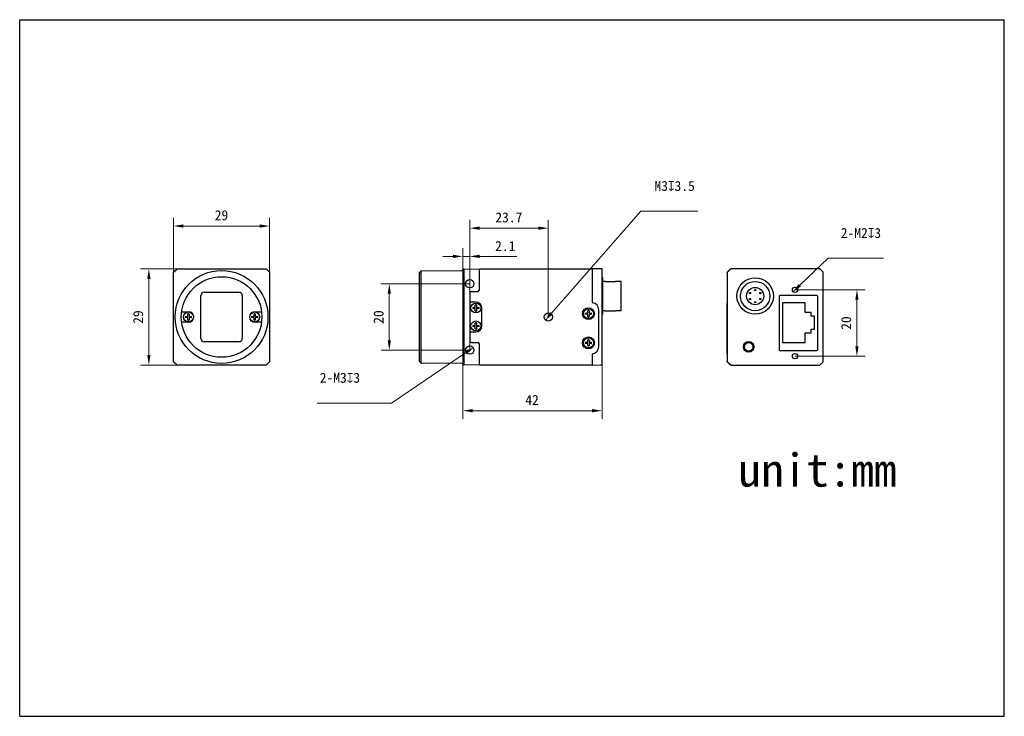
# Model space of a CAD drawing. Header units: millimetres. Extents: x 798 to 1095, y 69 to 279.
import ezdxf

# ---------------------------------------------------------------- set-up
doc = ezdxf.new("R2010")
doc.units = ezdxf.units.MM
doc.header["$LTSCALE"] = 16.335
doc.header["$PDMODE"] = 3
doc.header["$PDSIZE"] = 8
doc.layers.get('0').update_dxf_attribs({"linetype": 'CONTINUOUS'})
doc.layers.get('Defpoints').update_dxf_attribs({"linetype": 'CONTINUOUS'})
for name, color, linetype in [('00_COMPONENTS', 7, 'CONTINUOUS'), ('51__DRAFT_DIMS', 7, 'CONTINUOUS'), ('ASM_DXF_DIMENSION', 7, 'CONTINUOUS'), ('D-01-36-26-0DXF_CONTINUOUS_LINE', 7, 'CONTINUOUS'), ('HR10A-7R-6PBDXF_CONTINUOUS_LINE', 7, 'CONTINUOUS'), ('RJ45-B563S-LDXF_CONTINUOUS_LINE', 7, 'CONTINUOUS')]:
    doc.layers.add(name, color=color, linetype=linetype)
doc.styles.get("Standard").update_dxf_attribs({"font": 'simfang.ttf'})
doc.dimstyles.new('DIMSTYLE_1', dxfattribs={"dimtxt": 3, "dimasz": 3, "dimexe": 2.5, "dimexo": 0, "dimgap": 0.75, "dimtad": 1, "dimdsep": 46, "dimtxsty": 'STANDARD', "dimblk": '_FILLED', "dimcen": 0.09, "dimclrd": 8, "dimclre": 8, "dimclrt": 7, "dimadec": 0, "dimazin": 0, "dimtp": 0.001, "dimtm": 0.001, "dimtfac": 1, "dimtofl": 0, "dimtmove": 0, "dimatfit": 3, "dimldrblk": '_FILLED', "dimfxl": 1, "dimtolj": 1, "dimlwd": 9, "dimlwe": 9, "dimarcsym": 0})
doc.dimstyles.new('DIMSTYLE_2', dxfattribs={"dimtxt": 3, "dimasz": 3, "dimexe": 2.5, "dimexo": 0, "dimtad": 1, "dimdec": 3, "dimdsep": 46, "dimtxsty": 'STANDARD', "dimblk": '_FILLED', "dimcen": 0.09, "dimclrd": 8, "dimclre": 8, "dimclrt": 7, "dimadec": 0, "dimazin": 0, "dimtp": 0.001, "dimtm": 0.001, "dimtfac": 1, "dimtdec": 3, "dimtmove": 0, "dimatfit": 2, "dimldrblk": '_FILLED', "dimfxl": 1, "dimtolj": 1, "dimlwd": 9, "dimlwe": 9, "dimarcsym": 0})

# ---------------------------------------------------------------- blocks, each defined once
blk = doc.blocks.new('_FILLED')
at = {"color": 0, "linetype": 'ByBlock'}
blk.add_solid([(0, 0), (-1, 0.167), (-1, -0.167)], dxfattribs=at)
blk = doc.blocks.new('*D212')
at = {"layer": '51__DRAFT_DIMS', "color": 8, "lineweight": 9}
for p, q in [((933.65, 199.04), (906.89, 199.04)), ((909.39, 182.04), (909.39, 196.04)), ((933.65, 179.04), (906.89, 179.04))]:
    blk.add_line(p, q, dxfattribs=at)
at = {"layer": 'Defpoints', "color": 0}
for p in [(909.39, 199.04), (933.65, 199.04), (933.65, 179.04)]:
    blk.add_point(p, dxfattribs=at)
at = {"layer": '51__DRAFT_DIMS', "color": 8, "linetype": 'ByBlock', "lineweight": 9, "xscale": 3, "yscale": 3, "zscale": 3}
for p, rotation in [((909.39, 199.04), 90), ((909.39, 179.04), 270)]:
    blk.add_blockref('_FILLED', p, dxfattribs=dict(at, rotation=rotation))
at = {"layer": '51__DRAFT_DIMS', "color": 7, "insert": (904.64, 189.02), "char_height": 3, "attachment_point": 2, "rotation": 90, "line_spacing_factor": 0.9}
blk.add_mtext('\\A1;20', dxfattribs=at)
blk = doc.blocks.new('*D213')
at = {"layer": '51__DRAFT_DIMS', "color": 8, "lineweight": 9}
for p, q in [((933.65, 179.04), (933.65, 218.32)), ((957.35, 189.04), (957.35, 218.32)), ((954.35, 215.82), (936.65, 215.82))]:
    blk.add_line(p, q, dxfattribs=at)
at = {"layer": 'Defpoints', "color": 0}
for p in [(933.65, 215.82), (957.35, 189.04), (933.65, 179.04)]:
    blk.add_point(p, dxfattribs=at)
at = {"layer": '51__DRAFT_DIMS', "color": 8, "linetype": 'ByBlock', "lineweight": 9, "xscale": 3, "yscale": 3, "zscale": 3, "rotation": 180}
blk.add_blockref('_FILLED', (933.65, 215.82), dxfattribs=at)
at = {"layer": '51__DRAFT_DIMS', "color": 8, "linetype": 'ByBlock', "lineweight": 9, "xscale": 3, "yscale": 3, "zscale": 3}
blk.add_blockref('_FILLED', (957.35, 215.82), dxfattribs=at)
at = {"layer": '51__DRAFT_DIMS', "color": 7, "insert": (945.45, 220.57), "char_height": 3, "attachment_point": 2, "line_spacing_factor": 0.9}
blk.add_mtext('\\A1;23.7', dxfattribs=at)
blk = doc.blocks.new('*D214')
at = {"layer": '51__DRAFT_DIMS', "color": 8, "lineweight": 9}
for p, q in [((931.55, 187.4), (931.55, 209.81)), ((933.65, 179.04), (933.65, 209.81)), ((928.55, 207.31), (925.55, 207.31)), ((931.55, 207.31), (933.65, 207.31)), ((936.65, 207.31), (947.85, 207.31))]:
    blk.add_line(p, q, dxfattribs=at)
at = {"layer": 'Defpoints', "color": 0}
for p in [(933.65, 207.31), (931.55, 187.4), (933.65, 179.04)]:
    blk.add_point(p, dxfattribs=at)
at = {"layer": '51__DRAFT_DIMS', "color": 8, "linetype": 'ByBlock', "lineweight": 9, "xscale": 3, "yscale": 3, "zscale": 3}
blk.add_blockref('_FILLED', (931.55, 207.31), dxfattribs=at)
at = {"layer": '51__DRAFT_DIMS', "color": 8, "linetype": 'ByBlock', "lineweight": 9, "xscale": 3, "yscale": 3, "zscale": 3, "rotation": 180}
blk.add_blockref('_FILLED', (933.65, 207.31), dxfattribs=at)
at = {"layer": '51__DRAFT_DIMS', "color": 7, "insert": (941.31, 211.93), "char_height": 3, "attachment_point": 1, "line_spacing_factor": 0.9}
blk.add_mtext('\\A1;2.1', dxfattribs=at)
blk = doc.blocks.new('*D215')
at = {"layer": '51__DRAFT_DIMS', "color": 8, "lineweight": 9}
for p, q in [((973.55, 176.13), (973.55, 158.29)), ((931.55, 174.9), (931.55, 158.29)), ((970.55, 160.79), (934.55, 160.79))]:
    blk.add_line(p, q, dxfattribs=at)
at = {"layer": 'Defpoints', "color": 0}
for p in [(973.55, 176.13), (931.55, 174.9), (931.55, 160.79)]:
    blk.add_point(p, dxfattribs=at)
at = {"layer": '51__DRAFT_DIMS', "color": 8, "linetype": 'ByBlock', "lineweight": 9, "xscale": 3, "yscale": 3, "zscale": 3, "rotation": 180}
blk.add_blockref('_FILLED', (931.55, 160.79), dxfattribs=at)
at = {"layer": '51__DRAFT_DIMS', "color": 8, "linetype": 'ByBlock', "lineweight": 9, "xscale": 3, "yscale": 3, "zscale": 3}
blk.add_blockref('_FILLED', (973.55, 160.79), dxfattribs=at)
at = {"layer": '51__DRAFT_DIMS', "color": 7, "insert": (952.46, 165.54), "char_height": 3, "attachment_point": 2, "line_spacing_factor": 0.9}
blk.add_mtext('\\A1;42', dxfattribs=at)
blk = doc.blocks.new('*D216')
at = {"layer": 'ASM_DXF_DIMENSION', "color": 8, "linetype": 'Continuous', "lineweight": 9}
for p in [(958.34, 190.17), (1002.47, 220.92)]:
    blk.add_line(p, (985.26, 220.92), dxfattribs=at)
at = {"layer": 'Defpoints', "color": 0}
for p in [(958.34, 190.17), (956.36, 187.91)]:
    blk.add_point(p, dxfattribs=at)
at = {"layer": 'ASM_DXF_DIMENSION', "color": 8, "linetype": 'ByBlock', "lineweight": 9, "xscale": 3, "yscale": 3, "zscale": 3, "rotation": 228.8019734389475}
blk.add_blockref('_FILLED', (956.36, 187.91), dxfattribs=at)
at = {"layer": 'ASM_DXF_DIMENSION', "color": 7, "lineweight": 15, "insert": (989.37, 230.05), "char_height": 3, "attachment_point": 1, "line_spacing_factor": 0.9}
blk.add_mtext('\\A1;{M3{\\fgdt;x}3.5\\P }', dxfattribs=at)
blk = doc.blocks.new('*D217')
at = {"layer": 'ASM_DXF_DIMENSION', "color": 8, "linetype": 'Continuous', "lineweight": 9}
for p in [(932.41, 178.2), (887.67, 163.09)]:
    blk.add_line(p, (910.08, 163.09), dxfattribs=at)
at = {"layer": 'Defpoints', "color": 0}
for p in [(932.41, 178.2), (934.89, 179.88)]:
    blk.add_point(p, dxfattribs=at)
at = {"layer": 'ASM_DXF_DIMENSION', "color": 8, "linetype": 'ByBlock', "lineweight": 9, "xscale": 3, "yscale": 3, "zscale": 3, "rotation": 34.08820416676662}
blk.add_blockref('_FILLED', (934.89, 179.88), dxfattribs=at)
at = {"layer": 'ASM_DXF_DIMENSION', "color": 7, "lineweight": 15, "insert": (900.57, 172.21), "char_height": 3, "attachment_point": 3, "line_spacing_factor": 0.9}
blk.add_mtext('\\A1;{2-M3{\\fgdt;x}3\\P }', dxfattribs=at)
blk = doc.blocks.new('*D218')
at = {"layer": '51__DRAFT_DIMS', "color": 8, "lineweight": 9}
for p, q in [((1031.76, 197.23), (1052.94, 197.23)), ((1050.44, 194.23), (1050.44, 180.23)), ((1031.76, 177.23), (1052.94, 177.23))]:
    blk.add_line(p, q, dxfattribs=at)
at = {"layer": 'Defpoints', "color": 0}
for p in [(1031.76, 197.23), (1031.76, 177.23), (1050.44, 177.23)]:
    blk.add_point(p, dxfattribs=at)
at = {"layer": '51__DRAFT_DIMS', "color": 8, "linetype": 'ByBlock', "lineweight": 9, "xscale": 3, "yscale": 3, "zscale": 3}
for p, rotation in [((1050.44, 197.23), 90), ((1050.44, 177.23), 270)]:
    blk.add_blockref('_FILLED', p, dxfattribs=dict(at, rotation=rotation))
at = {"layer": '51__DRAFT_DIMS', "color": 7, "insert": (1045.69, 187.21), "char_height": 3, "attachment_point": 2, "rotation": 90, "line_spacing_factor": 0.9}
blk.add_mtext('\\A1;20', dxfattribs=at)
blk = doc.blocks.new('*D219')
at = {"layer": 'ASM_DXF_DIMENSION', "color": 8, "linetype": 'Continuous', "lineweight": 9}
for p in [(1033.21, 198.61), (1058.46, 206.75)]:
    blk.add_line(p, (1041.74, 206.75), dxfattribs=at)
at = {"layer": 'Defpoints', "color": 0}
for p in [(1031.04, 196.54), (1032.48, 197.92)]:
    blk.add_point(p, dxfattribs=at)
at = {"layer": 'ASM_DXF_DIMENSION', "color": 8, "linetype": 'ByBlock', "lineweight": 9, "xscale": 3, "yscale": 3, "zscale": 3, "rotation": 223.6504924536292}
blk.add_blockref('_FILLED', (1031.04, 196.54), dxfattribs=at)
at = {"layer": 'ASM_DXF_DIMENSION', "color": 7, "lineweight": 15, "insert": (1045.56, 215.88), "char_height": 3, "attachment_point": 1, "line_spacing_factor": 0.9}
blk.add_mtext('\\A1;{2-M2{\\fgdt;x}3\\P }', dxfattribs=at)
blk = doc.blocks.new('*D220')
at = {"layer": '51__DRAFT_DIMS', "color": 8, "lineweight": 9}
for p, q in [((844.3, 202.33), (844.3, 218.96)), ((873.29, 202.33), (873.29, 218.96)), ((847.3, 216.46), (870.29, 216.46))]:
    blk.add_line(p, q, dxfattribs=at)
at = {"layer": 'Defpoints', "color": 0}
for p in [(873.29, 216.46), (844.3, 202.33), (873.29, 202.33)]:
    blk.add_point(p, dxfattribs=at)
at = {"layer": '51__DRAFT_DIMS', "color": 8, "linetype": 'ByBlock', "lineweight": 9, "xscale": 3, "yscale": 3, "zscale": 3, "rotation": 180}
blk.add_blockref('_FILLED', (844.3, 216.46), dxfattribs=at)
at = {"layer": '51__DRAFT_DIMS', "color": 8, "linetype": 'ByBlock', "lineweight": 9, "xscale": 3, "yscale": 3, "zscale": 3}
blk.add_blockref('_FILLED', (873.29, 216.46), dxfattribs=at)
at = {"layer": '51__DRAFT_DIMS', "color": 7, "insert": (858.76, 221.21), "char_height": 3, "attachment_point": 2, "line_spacing_factor": 0.9}
blk.add_mtext('\\A1;29', dxfattribs=at)
blk = doc.blocks.new('*D222')
at = {"layer": '51__DRAFT_DIMS', "color": 8, "lineweight": 9}
for p, q in [((845.5, 203.54), (834.37, 203.54)), ((836.87, 200.54), (836.87, 177.55)), ((845.5, 174.55), (834.37, 174.55))]:
    blk.add_line(p, q, dxfattribs=at)
at = {"layer": 'Defpoints', "color": 0}
for p in [(845.5, 203.54), (836.87, 174.55), (845.5, 174.55)]:
    blk.add_point(p, dxfattribs=at)
at = {"layer": '51__DRAFT_DIMS', "color": 8, "linetype": 'ByBlock', "lineweight": 9, "xscale": 3, "yscale": 3, "zscale": 3}
for p, rotation in [((836.87, 203.54), 90), ((836.87, 174.55), 270)]:
    blk.add_blockref('_FILLED', p, dxfattribs=dict(at, rotation=rotation))
at = {"layer": '51__DRAFT_DIMS', "color": 7, "insert": (832.12, 189.01), "char_height": 3, "attachment_point": 2, "rotation": 90, "line_spacing_factor": 0.9}
blk.add_mtext('\\A1;29{}{{\\H0.7x;}{}}', dxfattribs=at)

msp = doc.modelspace()

# ---------------------------------------------------------------- linework, layer by layer
at = {"color": 7}
for p, q in [((797.8969, 68.661), (797.8969, 278.661)), ((797.8969, 278.661), (1094.8969, 278.661)), ((1094.8969, 68.661), (1094.8969, 278.661)), ((797.8969, 68.661), (1094.8969, 68.661))]:
    msp.add_line(p, q, dxfattribs=at)
for p, q in [((918.4523, 202.4304), (918.9523, 202.9348)), ((918.9523, 202.9348), (919.1286, 202.9348)), ((973.2612, 203.5196), (973.5301, 203.5173)), ((973.5522, 203.2111), (973.5548, 203.5009)), ((974.4823, 199.7684), (977.5823, 199.7684)), ((934.2023, 196.7433), (936.0523, 196.7433)), ((933.7523, 193.5433), (933.7023, 193.5433)), ((974.4823, 190.9184), (977.5823, 190.9184)), ((933.7523, 184.5433), (933.7023, 184.5433)), ((934.2023, 181.3433), (936.0523, 181.3433)), ((918.4523, 175.6561), (918.9523, 175.1517)), ((918.9523, 175.1517), (919.1223, 175.1517))]:
    msp.add_line(p, q)
msp.add_circle((957.3523, 189.0433), 1.25)
msp.add_arc((973.5314, 203.4925), 0.0248, 19.764855, 93.164568)
at = {"layer": '00_COMPONENTS', "color": 7}
for p, q in [((844.2975, 190.7092), (844.2975, 202.3335)), ((844.4413, 202.6897), (845.1485, 203.3968)), ((844.444, 202.687), (845.1511, 203.3942)), ((845.5047, 203.5406), (857.1289, 203.5406)), ((857.1289, 203.5406), (858.7949, 203.5407)), ((858.7949, 203.5407), (860.4609, 203.5406)), ((860.4609, 203.5406), (872.0878, 203.5406)), ((872.4413, 203.3942), (873.1485, 202.6871)), ((873.2949, 202.3335), (873.2949, 175.753)), ((918.4523, 175.6561), (918.4523, 202.4304)), ((918.9523, 175.1517), (918.9523, 202.9348)), ((919.1223, 202.9348), (931.2549, 203.0407)), ((931.8443, 203.5407), (931.5483, 203.2918)), ((931.5523, 203.2433), (931.5523, 190.6869)), ((931.8515, 202.6871), (931.8497, 202.3335)), ((931.8497, 202.3335), (931.8497, 190.6869)), ((931.8523, 203.5406), (931.8515, 203.3942)), ((931.8515, 203.3942), (931.8515, 202.6871)), ((931.8523, 203.5406), (936.5523, 203.4996)), ((936.552, 197.2266), (936.5523, 203.5433)), ((936.5523, 203.5433), (970.5523, 203.5433)), ((973.2612, 203.5196), (970.5523, 203.5433)), ((970.5523, 203.5433), (970.5529, 193.5914)), ((973.5522, 203.2111), (973.5523, 203.2052)), ((973.5523, 203.2152), (973.5523, 203.2207)), ((973.5523, 174.8813), (973.5523, 203.2064)), ((973.5529, 203.2254), (973.5527, 203.2368)), ((973.5529, 203.2254), (973.5529, 203.2291)), ((1011.2939, 202.3362), (1011.2939, 175.7504)), ((1012.1475, 203.3968), (1011.4404, 202.6897)), ((1012.1547, 203.3793), (1011.4579, 202.6824)), ((1014.6172, 203.5433), (1012.501, 203.5433)), ((1027.9356, 203.5433), (1014.6172, 203.5433)), ((1032.6522, 203.5433), (1027.9356, 203.5433)), ((1039.0868, 203.5433), (1032.6522, 203.5433)), ((1040.1299, 202.6824), (1039.4331, 203.3793)), ((1040.1475, 202.6897), (1039.4404, 203.3968)), ((1040.2939, 175.7504), (1040.2939, 202.3362)), ((973.7823, 200.8434), (973.5523, 200.8434)), ((973.7823, 189.8434), (973.7823, 200.8433)), ((974.4823, 199.7684), (973.7823, 199.7684)), ((979.2823, 199.7684), (977.5823, 199.7684)), ((979.2823, 190.9184), (979.2823, 199.7684)), ((853.5449, 196.5433), (864.0449, 196.5433)), ((933.7023, 196.2433), (933.7023, 181.8433)), ((852.5449, 182.5433), (852.5449, 195.5433)), ((865.0449, 195.5433), (865.0449, 182.5433)), ((935.5023, 193.5433), (933.7523, 193.5433)), ((844.2975, 187.3773), (844.2975, 190.7092)), ((846.7507, 190.6433), (848.7949, 190.6433)), ((868.7949, 190.6433), (870.8391, 190.6433)), ((934.6561, 191.9233), (935.2223, 191.9233)), ((935.2223, 191.5633), (934.6561, 191.5633)), ((935.3223, 192.0233), (935.3223, 192.5895)), ((935.3223, 190.897), (935.3223, 191.4633)), ((935.6823, 192.5895), (935.6823, 192.0233)), ((935.6823, 191.4633), (935.6823, 190.897)), ((935.7823, 191.9233), (936.3485, 191.9233)), ((936.3485, 191.5633), (935.7823, 191.5633)), ((937.3023, 186.3433), (937.3023, 191.7433)), ((968.6061, 190.2233), (969.1723, 190.2233)), ((969.2723, 190.3233), (969.2723, 190.8895)), ((969.6323, 190.8895), (969.6323, 190.3233)), ((969.7323, 190.2233), (970.2985, 190.2233)), ((972.5523, 180.0433), (972.5523, 191.2433)), ((974.4823, 190.9184), (973.7823, 190.9184)), ((979.2823, 190.9184), (977.5823, 190.9184)), ((1011.3114, 180.0433), (1011.3114, 191.2433)), ((844.2975, 175.753), (844.2975, 187.3773)), ((848.7949, 187.4433), (846.7507, 187.4433)), ((847.9487, 189.2233), (848.5149, 189.2233)), ((848.5149, 188.8633), (847.9487, 188.8633)), ((848.6149, 189.3233), (848.6149, 189.8895)), ((848.6149, 188.197), (848.6149, 188.7633)), ((848.9749, 189.8895), (848.9749, 189.3233)), ((848.9749, 188.7633), (848.9749, 188.197)), ((849.0749, 189.2233), (849.6411, 189.2233)), ((849.6411, 188.8633), (849.0749, 188.8633)), ((867.9487, 189.2233), (868.5149, 189.2233)), ((868.5149, 188.8633), (867.9487, 188.8633)), ((868.6149, 189.3233), (868.6149, 189.8895)), ((868.6149, 188.197), (868.6149, 188.7633)), ((870.8391, 187.4433), (868.7949, 187.4433)), ((868.9749, 189.8895), (868.9749, 189.3233)), ((868.9749, 188.7633), (868.9749, 188.197)), ((869.0749, 189.2233), (869.6411, 189.2233)), ((869.6411, 188.8633), (869.0749, 188.8633)), ((931.5523, 187.3997), (931.5523, 174.8433)), ((931.8497, 187.3997), (931.8497, 175.753)), ((935.3223, 186.6233), (935.3223, 187.1895)), ((935.6823, 187.1895), (935.6823, 186.6233)), ((969.1723, 189.8633), (968.6061, 189.8633)), ((969.2723, 189.197), (969.2723, 189.7633)), ((969.6323, 189.7633), (969.6323, 189.197)), ((970.2985, 189.8633), (969.7323, 189.8633)), ((973.7823, 189.8434), (973.5523, 189.8434)), ((933.7523, 184.5433), (935.5023, 184.5433)), ((934.6561, 186.5233), (935.2223, 186.5233)), ((935.2223, 186.1633), (934.6561, 186.1633)), ((935.3223, 185.497), (935.3223, 186.0633)), ((935.6823, 186.0633), (935.6823, 185.497)), ((935.7823, 186.5233), (936.3485, 186.5233)), ((936.3485, 186.1633), (935.7823, 186.1633)), ((864.0449, 181.5433), (853.5449, 181.5433)), ((968.6061, 181.4233), (969.1723, 181.4233)), ((969.2723, 181.5233), (969.2723, 182.0895)), ((969.6323, 182.0895), (969.6323, 181.5233)), ((969.7323, 181.4233), (970.2985, 181.4233)), ((936.5523, 174.5433), (936.5523, 180.9433)), ((969.1723, 181.0633), (968.6061, 181.0633)), ((969.2723, 180.397), (969.2723, 180.9633)), ((969.6323, 180.9633), (969.6323, 180.397)), ((970.2985, 181.0633), (969.7323, 181.0633)), ((845.1485, 174.6897), (844.4413, 175.3968)), ((845.1511, 174.6923), (844.444, 175.3995)), ((873.1485, 175.3995), (872.4413, 174.6923)), ((931.8497, 175.753), (931.8515, 175.3995)), ((931.8515, 175.3995), (931.8515, 174.6923)), ((970.5524, 177.6838), (970.5523, 174.5433)), ((1012.1475, 174.6897), (1011.4404, 175.3968)), ((1011.4579, 175.4041), (1012.1547, 174.7072)), ((1039.4331, 174.7072), (1040.1299, 175.4041)), ((1039.4404, 174.6897), (1040.1475, 175.3968)), ((857.1289, 174.5459), (845.5047, 174.5459)), ((858.7949, 174.5458), (857.1289, 174.5459)), ((860.4609, 174.5459), (858.7949, 174.5458)), ((872.0878, 174.5459), (860.4609, 174.5459)), ((931.2549, 175.0459), (919.1223, 175.1517)), ((931.8443, 174.5458), (931.5483, 174.7947)), ((931.8515, 174.6923), (931.8523, 174.5459)), ((936.5523, 174.5869), (931.8523, 174.5459)), ((970.5523, 174.5433), (936.5523, 174.5433)), ((970.5523, 174.5433), (973.2606, 174.5669)), ((973.2393, 174.5667), (973.2535, 174.5668)), ((973.2537, 174.5668), (973.2525, 174.5668)), ((973.2535, 174.5668), (973.2562, 174.5669)), ((973.2549, 174.5669), (973.262, 174.567)), ((973.2562, 174.5669), (973.2563, 174.5669)), ((973.2573, 174.5669), (973.2618, 174.5669)), ((973.5523, 174.8712), (973.5523, 174.8749)), ((1012.501, 174.5433), (1014.6172, 174.5433)), ((1014.6172, 174.5433), (1027.9356, 174.5433)), ((1027.9356, 174.5433), (1032.6522, 174.5433)), ((1032.6522, 174.5433), (1039.0868, 174.5433))]:
    msp.add_line(p, q, dxfattribs=at)
for points in [[(973.2618, 174.5669), (973.2647, 174.567), (973.2686, 174.5671), (973.2728, 174.5673), (973.277, 174.5675), (973.2814, 174.5678), (973.2858, 174.5682), (973.2903, 174.5686), (973.2949, 174.5692), (973.2995, 174.5698), (973.3041, 174.5705), (973.3088, 174.5713), (973.3136, 174.5721), (973.3184, 174.5731), (973.3232, 174.5741), (973.328, 174.5753), (973.3329, 174.5765), (973.3377, 174.5778), (973.3426, 174.5792), (973.3475, 174.5807)], [(973.3475, 174.5807), (973.3524, 174.5823), (973.3573, 174.584), (973.3622, 174.5858), (973.3671, 174.5877), (973.372, 174.5897), (973.377, 174.5918), (973.3819, 174.594), (973.3869, 174.5964), (973.3919, 174.5989), (973.3969, 174.6015), (973.4019, 174.6042), (973.4069, 174.607), (973.4119, 174.61), (973.4169, 174.6132), (973.422, 174.6165), (973.427, 174.6199), (973.432, 174.6234), (973.437, 174.6271), (973.4419, 174.631), (973.4468, 174.635), (973.4516, 174.6391), (973.4564, 174.6433), (973.4612, 174.6477), (973.4658, 174.6522), (973.4704, 174.6569), (973.4749, 174.6616), (973.4793, 174.6665), (973.4837, 174.6716), (973.4879, 174.6767), (973.4921, 174.682), (973.4962, 174.6875), (973.5002, 174.693), (973.504, 174.6987), (973.5078, 174.7045), (973.5114, 174.7105), (973.5149, 174.7165), (973.5183, 174.7227), (973.5216, 174.729), (973.5247, 174.7354), (973.5277, 174.742), (973.5306, 174.7486), (973.5333, 174.7554), (973.5358, 174.7622), (973.5382, 174.7692), (973.5404, 174.7762), (973.5425, 174.7834), (973.5444, 174.7906), (973.5461, 174.7979), (973.5476, 174.8054), (973.5489, 174.8128), (973.5501, 174.8203), (973.5511, 174.8279), (973.5518, 174.8351), (973.5523, 174.8421), (973.5527, 174.8488), (973.5529, 174.8547), (973.5529, 174.8597), (973.5529, 174.8611)], [(973.4621, 174.6518), (973.4859, 174.678), (973.506, 174.706), (973.5222, 174.7352), (973.5348, 174.7649), (973.5438, 174.7949), (973.5495, 174.8248), (973.5518, 174.8499)], [(973.4629, 174.6519), (973.4799, 174.67), (973.4948, 174.6887), (973.5076, 174.7075), (973.5184, 174.7263), (973.5274, 174.7449), (973.5348, 174.7634), (973.5409, 174.7819), (973.5456, 174.8), (973.549, 174.8177), (973.5513, 174.8356), (973.5525, 174.8529)]]:
    msp.add_lwpolyline(points, dxfattribs=at)
for centre, radius in [((858.7949, 189.0433), 13.9974), ((858.7949, 189.0433), 12.15), ((933.6523, 199.0433), 1.25), ((1019.7453, 195.3434), 5.5), ((1031.7589, 197.2333), 0.8), ((935.5023, 191.7433), 1.5), ((848.7949, 189.0433), 1.5), ((868.7949, 189.0433), 1.5), ((969.4523, 190.0433), 1.8), ((969.4523, 190.0433), 1.5), ((935.5023, 186.3433), 1.5), ((969.4523, 181.2433), 1.8), ((969.4523, 181.2433), 1.5), ((1017.7939, 180.0433), 1.6), ((1017.7939, 180.0433), 1.3), ((933.6523, 179.0433), 1.25), ((1031.7589, 177.2333), 0.8)]:
    msp.add_circle(centre, radius, dxfattribs=at)
for centre, radius, start, end in [((844.7949, 202.3362), 0.5, 135, 180), ((931.2523, 203.3407), 0.3, 270.5, 350.623927), ((931.2543, 203.2431), 0.298, 0.03596, 9.408407), ((1011.7939, 202.3362), 0.5, 135, 180), ((1012.501, 203.0433), 0.5, 90, 135), ((1012.5005, 203.0451), 0.4981, 112.573799, 119.906939), ((1039.0868, 203.0433), 0.5, 45, 90), ((1039.0866, 203.045), 0.4982, 82.468103, 89.978969), ((1039.086, 203.0397), 0.5036, 68.444865, 82.480653), ((1039.0901, 203.0511), 0.4915, 66.542351, 68.392162), ((1039.085, 203.0405), 0.5033, 53.078624, 66.4932), ((1039.0878, 203.044), 0.4988, 45.023661, 53.095056), ((1039.7939, 202.3362), 0.5, 0, 45), ((1039.7898, 202.3334), 0.5049, 29.899876, 37.671244), ((1039.7951, 202.3364), 0.4988, 23.4716, 29.903971), ((1039.8018, 202.3394), 0.4915, 21.607837, 23.457649), ((1039.7905, 202.3354), 0.5034, 7.966465, 21.557581), ((1039.7953, 202.336), 0.4986, 0.023332, 7.982238), ((853.5449, 195.5433), 1, 90, 180), ((864.0449, 195.5433), 1, 0, 90), ((934.2023, 196.2433), 0.5, 90, 180), ((936.0523, 197.2433), 0.5, 270, 0), ((935.5023, 191.7433), 1.8, 0, 90), ((970.8523, 193.6097), 0.3, 180, 260.405932), ((970.4523, 191.2433), 2.1, 0, 80.405932), ((848.7949, 189.0433), 1.6, 270, 90), ((868.7949, 189.0433), 1.6, 90, 270), ((935.5023, 191.7433), 0.95, 174.599463, 185.400537), ((934.6561, 191.8233), 0.1, 90, 174.599463), ((934.6561, 191.6633), 0.1, 185.400537, 270), ((935.2223, 192.0233), 0.1, 270, 0), ((935.2223, 191.4633), 0.1, 0, 90), ((935.4223, 192.5895), 0.1, 95.400537, 180), ((935.4223, 190.897), 0.1, 180, 264.599463), ((935.5023, 191.7433), 0.95, 84.599463, 95.400537), ((935.5023, 191.7433), 0.95, 264.599463, 275.400537), ((935.5823, 192.5895), 0.1, 0, 84.599463), ((935.5823, 190.897), 0.1, 275.400537, 0), ((935.7823, 192.0233), 0.1, 180, 270), ((935.7823, 191.4633), 0.1, 90, 180), ((936.3485, 191.8233), 0.1, 5.400537, 90), ((936.3485, 191.6633), 0.1, 270, 354.599463), ((935.5023, 191.7433), 0.95, 354.599463, 5.400537), ((969.4523, 190.0433), 0.95, 174.599463, 185.400537), ((968.6061, 190.1233), 0.1, 90, 174.599463), ((969.1723, 190.3233), 0.1, 270, 0), ((969.3723, 190.8895), 0.1, 95.400537, 180), ((969.4523, 190.0433), 0.95, 84.599463, 95.400537), ((969.5323, 190.8895), 0.1, 0, 84.599463), ((969.7323, 190.3233), 0.1, 180, 270), ((970.2985, 190.1233), 0.1, 5.400537, 90), ((969.4523, 190.0433), 0.95, 354.599463, 5.400537), ((848.7949, 189.0433), 0.95, 174.599463, 185.400537), ((847.9487, 189.1233), 0.1, 90, 174.599463), ((847.9487, 188.9633), 0.1, 185.400537, 270), ((848.5149, 189.3233), 0.1, 270, 0), ((848.5149, 188.7633), 0.1, 0, 90), ((848.7149, 189.8895), 0.1, 95.400537, 180), ((848.7149, 188.197), 0.1, 180, 264.599463), ((848.7949, 189.0433), 0.95, 84.599463, 95.400537), ((848.7949, 189.0433), 0.95, 264.599463, 275.400537), ((848.8749, 189.8895), 0.1, 0, 84.599463), ((848.8749, 188.197), 0.1, 275.400537, 0), ((849.0749, 189.3233), 0.1, 180, 270), ((849.0749, 188.7633), 0.1, 90, 180), ((849.6411, 189.1233), 0.1, 5.400537, 90), ((849.6411, 188.9633), 0.1, 270, 354.599463), ((848.7949, 189.0433), 0.95, 354.599463, 5.400537), ((868.7949, 189.0433), 0.95, 174.599463, 185.400537), ((867.9487, 189.1233), 0.1, 90, 174.599463), ((867.9487, 188.9633), 0.1, 185.400537, 270), ((868.5149, 189.3233), 0.1, 270, 0), ((868.5149, 188.7633), 0.1, 0, 90), ((868.7149, 189.8895), 0.1, 95.400537, 180), ((868.7149, 188.197), 0.1, 180, 264.599463), ((868.7949, 189.0433), 0.95, 84.599463, 95.400537), ((868.7949, 189.0433), 0.95, 264.599463, 275.400537), ((868.8749, 189.8895), 0.1, 0, 84.599463), ((868.8749, 188.197), 0.1, 275.400537, 0), ((869.0749, 189.3233), 0.1, 180, 270), ((869.0749, 188.7633), 0.1, 90, 180), ((869.6411, 189.1233), 0.1, 5.400537, 90), ((869.6411, 188.9633), 0.1, 270, 354.599463), ((868.7949, 189.0433), 0.95, 354.599463, 5.400537), ((935.4223, 187.1895), 0.1, 95.400537, 180), ((935.5023, 186.3433), 0.95, 84.599463, 95.400537), ((935.5823, 187.1895), 0.1, 0, 84.599463), ((968.6061, 189.9633), 0.1, 185.400537, 270), ((969.1723, 189.7633), 0.1, 0, 90), ((969.3723, 189.197), 0.1, 180, 264.599463), ((969.4523, 190.0433), 0.95, 264.599463, 275.400537), ((969.5323, 189.197), 0.1, 275.400537, 0), ((969.7323, 189.7633), 0.1, 90, 180), ((970.2985, 189.9633), 0.1, 270, 354.599463), ((935.5023, 186.3433), 0.95, 174.599463, 185.400537), ((934.6561, 186.4233), 0.1, 90, 174.599463), ((934.6561, 186.2633), 0.1, 185.400537, 270), ((935.2223, 186.6233), 0.1, 270, 0), ((935.2223, 186.0633), 0.1, 0, 90), ((935.4223, 185.497), 0.1, 180, 264.599463), ((935.5023, 186.3433), 0.95, 264.599463, 275.400537), ((935.5023, 186.3433), 1.8, 270, 0), ((935.5823, 185.497), 0.1, 275.400537, 0), ((935.7823, 186.6233), 0.1, 180, 270), ((935.7823, 186.0633), 0.1, 90, 180), ((936.3485, 186.4233), 0.1, 5.400537, 90), ((936.3485, 186.2633), 0.1, 270, 354.599463), ((935.5023, 186.3433), 0.95, 354.599463, 5.400537), ((853.5449, 182.5433), 1, 180, 270), ((864.0449, 182.5433), 1, 270, 0), ((934.2023, 181.8433), 0.5, 180, 270), ((936.0523, 180.8433), 0.5, 0, 90), ((969.4523, 181.2433), 0.95, 174.599463, 185.400537), ((968.6061, 181.3233), 0.1, 90, 174.599463), ((969.1723, 181.5233), 0.1, 270, 0), ((969.3723, 182.0895), 0.1, 95.400537, 180), ((969.4523, 181.2433), 0.95, 84.599463, 95.400537), ((969.5323, 182.0895), 0.1, 0, 84.599463), ((969.7323, 181.5233), 0.1, 180, 270), ((970.2985, 181.3233), 0.1, 5.400537, 90), ((969.4523, 181.2433), 0.95, 354.599463, 5.400537), ((968.6061, 181.1633), 0.1, 185.400537, 270), ((969.1723, 180.9633), 0.1, 0, 90), ((969.3723, 180.397), 0.1, 180, 264.599463), ((969.4523, 181.2433), 0.95, 264.599463, 275.400537), ((969.5323, 180.397), 0.1, 275.400537, 0), ((969.7323, 180.9633), 0.1, 90, 180), ((970.2985, 181.1633), 0.1, 270, 354.599463), ((970.4523, 180.0433), 2.1, 279.594068, 0), ((970.8523, 177.6768), 0.3, 99.594068, 180), ((1011.7939, 175.7504), 0.5, 180, 225), ((1011.7921, 175.7498), 0.4981, 202.573799, 209.906939), ((1039.7939, 175.7504), 0.5, 315, 0), ((1039.7946, 175.7494), 0.4988, 315.023661, 323.095056), ((1039.7911, 175.7522), 0.5033, 323.078624, 336.4932), ((1039.8018, 175.7471), 0.4915, 336.542351, 338.392162), ((1039.7903, 175.7511), 0.5036, 338.444865, 352.480653), ((1039.7957, 175.7505), 0.4982, 352.468103, 359.978969), ((845.502, 175.0433), 0.5, 225, 270), ((931.2523, 174.7459), 0.3, 9.376073, 89.5), ((931.2551, 174.8434), 0.2972, 350.580397, 359.975236), ((973.2523, 174.8668), 0.3, 293.548117, 310.111785), ((1012.501, 175.0433), 0.5, 225, 270), ((1039.0868, 175.0433), 0.5, 270, 315), ((1039.0866, 175.0419), 0.4986, 270.023332, 277.982238), ((1039.0861, 175.0467), 0.5034, 277.966465, 291.557581), ((1039.0901, 175.0354), 0.4915, 291.607837, 293.457649), ((1039.087, 175.0421), 0.4988, 293.4716, 299.903971), ((1039.084, 175.0474), 0.5049, 299.899876, 307.671244)]:
    msp.add_arc(centre, radius, start, end, dxfattribs=at)
for centre, major_axis, start_param, end_param in [((1011.2965, 193.6097), (0, 0.3), 1.57079633, 2.97414457), ((1011.293, 191.2433), (0, 2.1), 4.71238898, 6.11573723), ((1011.293, 180.0433), (0, 2.1), 3.30904073, 4.71238898), ((1011.2965, 177.6768), (0, 0.3), 6.45063339, 7.85398163)]:
    msp.add_ellipse(centre, major_axis=major_axis, ratio=0.00872687, start_param=start_param, end_param=end_param, dxfattribs=at)
for points, knots in [([(844.2975, 202.3335), (844.2975, 202.3985), (844.3234, 202.5299), (844.398, 202.6411), (844.444, 202.687)], [0, 0, 0, 0, 0.49998613, 1, 1, 1, 1]), ([(845.1511, 203.3942), (845.1971, 203.4402), (845.3083, 203.5148), (845.4396, 203.5406), (845.5047, 203.5406)], [0, 0, 0, 0, 0.49998637, 1, 1, 1, 1]), ([(872.0878, 203.5406), (872.1528, 203.5406), (872.2842, 203.5148), (872.3954, 203.4402), (872.4413, 203.3942)], [0, 0, 0, 0, 0.49998595, 1, 1, 1, 1]), ([(873.1485, 202.6871), (873.1944, 202.6411), (873.269, 202.5299), (873.2949, 202.3986), (873.2949, 202.3335)], [0, 0, 0, 0, 0.49998652, 1, 1, 1, 1]), ([(936.5523, 203.5433), (936.5521, 203.5433), (936.5521, 203.5419), (936.5517, 203.5403), (936.5516, 203.5366), (936.5512, 203.5295), (936.5509, 203.517), (936.5506, 203.5063), (936.5505, 203.5001)], [0, 0, 0, 0, 0.01675351, 0.06452547, 0.14356393, 0.25372531, 0.56659671, 1, 1, 1, 1]), ([(931.5523, 190.6869), (931.5523, 190.4117), (931.5499, 189.8616), (931.5478, 189.0381), (931.55, 188.2176), (931.5523, 187.6719), (931.5523, 187.3997)], [0, 0, 0, 0, 0.25116862, 0.50198564, 0.75154308, 1, 1, 1, 1]), ([(931.8497, 190.6869), (931.8497, 190.4111), (931.845, 189.8611), (931.8408, 189.0381), (931.8451, 188.2182), (931.8497, 187.6725), (931.8497, 187.3997)], [0, 0, 0, 0, 0.25168165, 0.501981, 0.75102461, 1, 1, 1, 1]), ([(844.444, 175.3995), (844.398, 175.4455), (844.3234, 175.5566), (844.2975, 175.688), (844.2975, 175.753)], [0, 0, 0, 0, 0.49998637, 1, 1, 1, 1]), ([(873.2949, 175.753), (873.2949, 175.688), (873.269, 175.5566), (873.1944, 175.4454), (873.1485, 175.3995)], [0, 0, 0, 0, 0.49998616, 1, 1, 1, 1]), ([(845.5047, 174.5459), (845.4396, 174.5459), (845.3083, 174.5718), (845.1971, 174.6464), (845.1511, 174.6923)], [0, 0, 0, 0, 0.49998613, 1, 1, 1, 1]), ([(872.4413, 174.6923), (872.3954, 174.6463), (872.2842, 174.5718), (872.1528, 174.5459), (872.0878, 174.5459)], [0, 0, 0, 0, 0.49998656, 1, 1, 1, 1]), ([(936.5523, 174.5433), (936.5521, 174.5433), (936.5521, 174.5447), (936.5517, 174.5463), (936.5516, 174.5499), (936.5512, 174.557), (936.5509, 174.5695), (936.5506, 174.5802), (936.5505, 174.5865)], [0, 0, 0, 0, 0.01675351, 0.06452547, 0.14356393, 0.25372531, 0.56659671, 1, 1, 1, 1])]:
    msp.add_open_spline(points, degree=3, knots=knots, dxfattribs=at)
for points in [[(1011.2939, 202.3362), (1011.2939, 202.4013), (1011.3071, 202.4676), (1011.3321, 202.5277)], [(1011.3321, 202.5277), (1011.3569, 202.5877), (1011.3944, 202.6438), (1011.4404, 202.6897)], [(1012.3092, 203.505), (1012.3694, 203.53), (1012.4358, 203.5433), (1012.501, 203.5433)], [(1011.3322, 175.5586), (1011.3072, 175.6188), (1011.2939, 175.6852), (1011.2939, 175.7504)], [(1012.3095, 174.5814), (1012.2495, 174.6063), (1012.1934, 174.6438), (1012.1475, 174.6897)], [(1012.501, 174.5433), (1012.4359, 174.5433), (1012.3696, 174.5565), (1012.3095, 174.5814)]]:
    msp.add_open_spline(points, degree=3, dxfattribs=at)
at = {"layer": 'D-01-36-26-0DXF_CONTINUOUS_LINE', "color": 7, "linetype": 'Continuous', "lineweight": 30}
for p, q in [((1026.9352, 195.232), (1026.9352, 179.2345)), ((1038.3027, 195.532), (1027.2352, 195.532)), ((1038.6026, 179.2345), (1038.6026, 195.232)), ((1027.2352, 178.9345), (1038.3027, 178.9345))]:
    msp.add_line(p, q, dxfattribs=at)
for centre in [(1031.7589, 197.2333), (1031.7589, 177.2333)]:
    msp.add_circle(centre, 0.8, dxfattribs=at)
for centre, major_axis, start_param, end_param in [((1027.2352, 195.232), (0.2121, -0.2121), -3.92695274, -2.35623257), ((1038.3026, 195.232), (0.2121, 0.2121), -0.78536009, 0.78536009), ((1027.2352, 179.2346), (0.2121, 0.2121), -3.92695274, -2.35623257), ((1038.3026, 179.2346), (0.2121, -0.2121), -0.78536009, 0.78536009)]:
    msp.add_ellipse(centre, major_axis=major_axis, ratio=0.99992385, start_param=start_param, end_param=end_param, dxfattribs=at)
at = {"layer": 'HR10A-7R-6PBDXF_CONTINUOUS_LINE', "color": 7, "linetype": 'Continuous', "lineweight": 30}
for centre, radius in [((1019.7453, 195.3434), 5.5), ((1019.7453, 195.3434), 4.425), ((1019.7453, 195.3434), 2.6), ((1018.1853, 196.2434), 0.2), ((1019.7453, 197.1434), 0.2), ((1021.3053, 196.2434), 0.2), ((1018.1853, 194.4434), 0.2), ((1019.7453, 193.5434), 0.2), ((1021.3053, 194.4434), 0.2)]:
    msp.add_circle(centre, radius, dxfattribs=at)
at = {"layer": 'RJ45-B563S-LDXF_CONTINUOUS_LINE', "color": 7, "linetype": 'Continuous', "lineweight": 30}
for p, q in [((1028.0035, 193.3226), (1028.0035, 181.3226)), ((1034.8035, 193.3226), (1028.0035, 193.3226)), ((1034.8035, 190.4226), (1034.8035, 193.3226)), ((1036.6035, 190.4226), (1034.8035, 190.4226)), ((1036.6035, 189.3226), (1036.6035, 190.4226)), ((1037.6035, 189.3226), (1036.6035, 189.3226)), ((1037.6035, 185.3226), (1037.6035, 189.3226)), ((1034.8035, 181.3226), (1034.8035, 184.2226)), ((1034.8035, 184.2226), (1036.6035, 184.2226)), ((1036.6035, 184.2226), (1036.6035, 185.3226)), ((1036.6035, 185.3226), (1037.6035, 185.3226)), ((1028.0035, 181.3226), (1034.8035, 181.3226))]:
    msp.add_line(p, q, dxfattribs=at)

# ---------------------------------------------------------------- texts
msp.add_text('unit:mm', height=10).set_placement((1014.7497, 137.8901))

# ---------------------------------------------------------------- dimensions: what is measured, and where the dimension line sits
at = {"layer": '51__DRAFT_DIMS', "color": 4}
dim = msp.add_linear_dim(base=(873.2949, 216.4599), p1=(844.2975, 202.3335), p2=(873.2949, 202.3335), dimstyle='DIMSTYLE_1', dxfattribs=at)
dim.commit()
dim.dimension.update_dxf_attribs({"geometry": '*D220', "text_midpoint": (858.7581, 216.4599), "dimtype": 160})
for base, p1, p2, angle, picture, middle in [((933.6523, 215.8171), (957.3523, 189.0433), (933.6523, 179.0433), 180, '*D213', (945.4525, 215.8171)), ((909.388, 199.0433), (933.6523, 179.0433), (933.6523, 199.0433), 90, '*D212', (909.388, 189.0169)), ((1050.4411, 177.2333), (1031.7589, 197.2333), (1031.7589, 177.2333), 270, '*D218', (1050.4411, 187.2069))]:
    dim = msp.add_linear_dim(base=base, p1=p1, p2=p2, angle=angle, dimstyle='DIMSTYLE_1', dxfattribs=at)
    dim.commit()
    dim.dimension.update_dxf_attribs({"geometry": picture, "text_midpoint": middle, "dimtype": 160})
dim = msp.add_linear_dim(base=(933.6523, 207.3097), p1=(931.5523, 187.3997), p2=(933.6523, 179.0433), dimstyle='DIMSTYLE_2', override={"dimpost": '<>'}, dxfattribs=at)
dim.commit()
dim.dimension.update_dxf_attribs({"geometry": '*D214', "text_midpoint": (944.2685, 207.3097), "dimtype": 160})
dim = msp.add_linear_dim(base=(836.8695, 174.5459), p1=(845.5047, 203.5406), p2=(845.5047, 174.5459), angle=270, text='<>{}{{\\H0.7x;}{}}', dimstyle='DIMSTYLE_1', override={"dimdec": 1, "dimtxsty": 'STANDARD'}, dxfattribs=at)
dim.commit()
dim.dimension.update_dxf_attribs({"geometry": '*D222', "text_midpoint": (836.8695, 189.0052), "dimtype": 160})
dim = msp.add_linear_dim(base=(931.5523, 160.789), p1=(973.5523, 176.1333), p2=(931.5523, 174.9026), angle=180, dimstyle='DIMSTYLE_1', override={"dimtxsty": 'STANDARD', "dimldrblk": '_FILLED'}, dxfattribs=at)
dim.commit()
dim.dimension.update_dxf_attribs({"geometry": '*D215', "text_midpoint": (952.4615, 160.789), "dimtype": 160})
at = {"layer": 'ASM_DXF_DIMENSION', "color": 7, "linetype": 'Continuous', "lineweight": 15}
for p1, p2, text, picture, middle in [((958.3403, 190.1719), (956.3643, 187.9146), '{M3{\\fgdt;x}3.5\\P }', '*D216', (995.9205, 220.9211)), ((1032.4825, 197.9235), (1031.0354, 196.543), '{2-M2{\\fgdt;x}3\\P }', '*D219', (1052.0096, 206.7505)), ((932.41, 178.2026), (934.8946, 179.884), '{2-M3{\\fgdt;x}3\\P }', '*D217', (894.1194, 163.0886))]:
    dim = msp.add_diameter_dim_2p(p1=p1, p2=p2, text=text, dimstyle='DIMSTYLE_2', override={"dimtoh": 1, "dimpost": '<>', "dimtxsty": 'STANDARD', "dimtofl": 0, "dimatfit": 3, "dimldrblk": '_FILLED'}, dxfattribs=at)
    dim.commit()
    dim.dimension.update_dxf_attribs({"geometry": picture, "text_midpoint": middle, "dimtype": 163})

doc.saveas('drawing.dxf')
